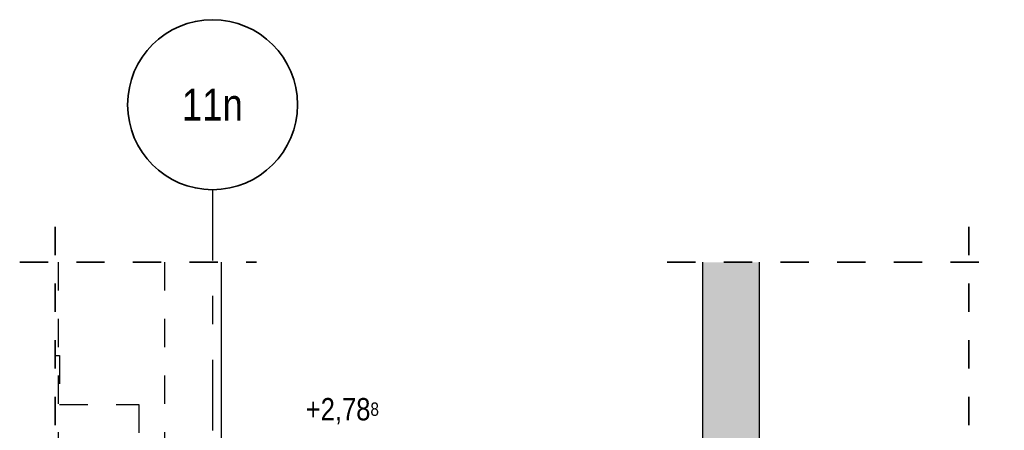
# Model space of a CAD drawing. Header units: millimetres. Extents: x 0 to 30.7, y 0 to 21.
# Tile 5 of 16: x 3 to 6.4, y 5.1 to 6.5. Entities that reach past the tile are written whole.
import ezdxf
from ezdxf.enums import TextEntityAlignment as Align

# ---------------------------------------------------------------- set-up
doc = ezdxf.new("R2010")
doc.units = ezdxf.units.MM
doc.linetypes.add('DASHDOTX2', pattern=[2, 1, -0.5, 0, -0.5])
doc.linetypes.add('HIDDEN', pattern=[0.375, 0.25, -0.125])
doc.layers.add('Achsen', color=7, linetype='Continuous', lineweight=20)
doc.layers.add('Schraffuren', color=7, linetype='Continuous', lineweight=20)
doc.styles.add('Arial Narrow', font='ARIALN.TTF')

msp = doc.modelspace()

# ---------------------------------------------------------------- hatches: boundary and pattern name
at = {"layer": 'Schraffuren', "lineweight": 13, "true_color": 0xd7ffd7}
msp.add_hatch(color=254, dxfattribs=at).paths.add_polyline_path([(5.3815, 2.4586), (5.5815, 2.4586), (5.5815, 5.6732), (5.3815, 5.6732)])

# ---------------------------------------------------------------- linework, layer by layer
at = {"color": 2, "linetype": 'HIDDEN', "lineweight": 35, "ltscale": 0.25}
for p, q in [((3.0955, 5.7982), (3.0955, 2.965)), ((6.3217, 5.7982), (6.3217, 4.274)), ((2.9705, 5.6732), (3.8065, 5.6732)), ((5.2565, 5.6732), (6.4467, 5.6732))]:
    msp.add_line(p, q, dxfattribs=at)
at = {"color": 3, "linetype": 'HIDDEN', "lineweight": 25, "ltscale": 0.25}
for p, q in [((3.1063, 5.6732), (3.1063, 2.4586)), ((3.4815, 5.6732), (3.4815, 2.4586)), ((3.0955, 5.3441), (3.1115, 5.3441)), ((3.1115, 5.3441), (3.1115, 5.1706)), ((3.1115, 5.1706), (3.3915, 5.1706)), ((3.3915, 5.1706), (3.3915, 4.747))]:
    msp.add_line(p, q, dxfattribs=at)
at = {"color": 3, "linetype": 'Continuous', "lineweight": 25}
msp.add_line((3.6815, 5.6732), (3.6815, 3.436), dxfattribs=at)
at = {"layer": 'Achsen', "color": 3, "linetype": 'DASHDOTX2', "lineweight": 25, "ltscale": 0.25}
msp.add_line((3.6515, 5.9293), (3.6515, 2.1511), dxfattribs=at)
at = {"layer": 'Achsen', "color": 2, "linetype": 'Continuous', "lineweight": 35}
msp.add_circle((3.6515, 6.2293), 0.3, dxfattribs=at)
at = {"layer": 'Schraffuren', "color": 3, "linetype": 'Continuous', "lineweight": 25}
for p, q in [((5.3815, 5.6732), (5.3815, 2.4586)), ((5.5815, 5.6732), (5.5815, 2.4586))]:
    msp.add_line(p, q, dxfattribs=at)

# ---------------------------------------------------------------- texts
at = {"layer": 'Achsen', "color": 4, "lineweight": 50, "style": 'Arial Narrow'}
msp.add_text('11n', height=0.1125, dxfattribs=at).set_placement((3.6507, 6.2293), align=Align.MIDDLE_CENTER)
at = {"layer": 'Achsen', "color": 2, "lineweight": 35, "insert": (3.9554, 5.1939), "char_height": 0.07875, "attachment_point": 1, "line_spacing_factor": 0.9, "style": 'Arial Narrow'}
msp.add_mtext(' +2,78{\\A1;\\H.6x;\\S8;}', dxfattribs=at)

doc.saveas('drawing.dxf')
